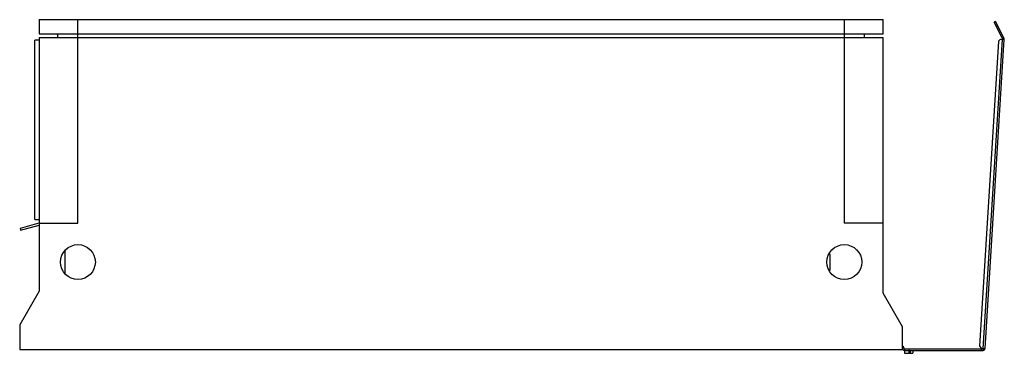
# Model space of a CAD drawing. Header units: millimetres. Extents: x 145 to 1160, y 735 to 1079.
import ezdxf

# ---------------------------------------------------------------- set-up
doc = ezdxf.new("R2010")
doc.units = ezdxf.units.MM
doc.header["$LTSCALE"] = 118.278683
doc.layers.get('0').update_dxf_attribs({"linetype": 'CONTINUOUS'})

msp = doc.modelspace()

# ---------------------------------------------------------------- linework, layer by layer
at = {"color": 7, "linetype": 'Continuous'}
for p, q in [((165.1, 1079.3), (165.1, 1064.8)), ((165.1, 1079.3), (1035.1, 1079.3)), ((205.1, 869.3), (205.1, 1079.3)), ((995.1, 1079.3), (995.1, 869.3)), ((1035.1, 1064.8), (1035.1, 1079.3)), ((1151.1, 1077.3), (1149.8, 1076.6)), ((1158.5, 1059.1), (1149.8, 1076.6)), ((1159.9, 1059.7), (1151.1, 1077.3)), ((1153.3, 1072.8), (1152, 1072.1)), ((160.6, 873.3), (160.6, 1058.3)), ((165.1, 1058.3), (160.6, 1058.3)), ((165.1, 1064.8), (1035.1, 1064.8)), ((165.1, 1060.8), (165.1, 799.3)), ((165.1, 1060.8), (1035.1, 1060.8)), ((184.1, 1064.8), (184.1, 1060.8)), ((1016.1, 1060.8), (1016.1, 1064.8)), ((1035.1, 797.3), (1035.1, 1060.8)), ((1154, 1057.1), (1134.4, 742.5)), ((1138.2, 740.3), (1158.1, 1058.8)), ((1140.2, 740.1), (1160.1, 1058.7)), ((1156.1, 1059), (1154, 1057.1)), ((1156.1, 1059), (1160.1, 1058.7)), ((1157.6, 1060.9), (1159, 1061.5)), ((1159.9, 1059.7), (1158.5, 1059.1)), ((160.6, 873.3), (165.1, 873.3)), ((164.8, 869.3), (145.5, 864.1)), ((145.5, 864.1), (146, 862.1)), ((146, 862.1), (165.1, 867.3)), ((164.8, 869.3), (205.1, 869.3)), ((1035.1, 869.3), (995.1, 869.3)), ((192.1, 817.6), (192.1, 841)), ((980.1, 837.9), (980.1, 820.7)), ((165.1, 799.3), (145.1, 764.6)), ((1055.1, 762.6), (1035.1, 797.3)), ((145.1, 764.6), (145.1, 739.3)), ((1055.1, 739.3), (1055.1, 762.6)), ((1134.4, 742.5), (1136.2, 740.4)), ((145.1, 739.3), (1055.1, 739.3)), ((1056.6, 740.8), (1056.6, 740.3)), ((1057.1, 739.8), (1138.2, 739.8)), ((1057.1, 739.8), (1057.1, 735.3)), ((1057.1, 738.3), (1138.2, 738.3)), ((1057.1, 735.3), (1065.7, 735.3)), ((1062.1, 735.3), (1062.1, 739.8)), ((1063.1, 738.3), (1063.1, 735.3)), ((1065.7, 738.3), (1065.7, 735.3)), ((1136.2, 740.4), (1140.2, 740.1)), ((1136.2, 739.8), (1136.2, 738.3)), ((1138.2, 739.8), (1138.2, 738.3))]:
    msp.add_line(p, q, dxfattribs=at)
for centre in [(205.1, 829.3), (995.1, 829.3)]:
    msp.add_circle(centre, 18, dxfattribs=at)
for centre, radius, start, end in [((1158.1, 1058.8), 0.5, 356.4348, 26.5651), ((1158.1, 1058.8), 2, 356.4348, 26.5651), ((1054.6, 740.8), 2, 0, 73.7696), ((1057.1, 740.3), 2, 180, 270), ((1057.1, 740.3), 0.5, 180, 270), ((1138.2, 740.3), 0.5, 270, 356.4348), ((1138.2, 740.3), 2, 270, 356.4348)]:
    msp.add_arc(centre, radius, start, end, dxfattribs=at)

doc.saveas('drawing.dxf')
